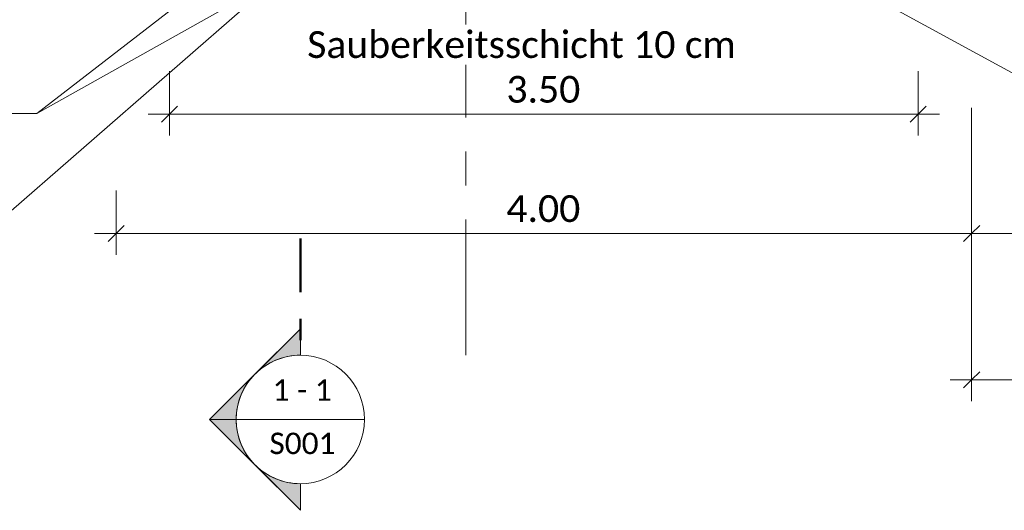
# Model space of a CAD drawing. Header units: metres. Extents: x -25 to 81, y -4 to 26.
# Tile 2 of 53: x -20.85 to -16.25, y -3.58 to -1.29. Entities that reach past the tile are written whole.
import ezdxf

# ---------------------------------------------------------------- set-up
doc = ezdxf.new("R2010")
doc.units = ezdxf.units.M
doc.linetypes.add('Achse', pattern=[0.5, 0.25, -0.125, 0, -0.125])
doc.linetypes.add('Rasterlinie', pattern=[1.11125, 0.635, -0.15875, 0.15875, -0.15875])
for name, color, linetype, lineweight in [('A-ANNO-DIMS', 211, 'Continuous', 9), ('A-ANNO-DIMS-50', 211, 'Continuous', 9), ('G-ANNO-SYMB', 111, 'Continuous', 9), ('S-GRID', 1, 'Continuous', 9), ('Text', 250, 'Continuous', 9)]:
    doc.layers.add(name, color=color, linetype=linetype, lineweight=lineweight)
doc.styles.add('Calibri_1', font='calibri.ttf', dxfattribs={"height": 0.1})
doc.styles.add('Calibri_2', font='calibri.ttf', dxfattribs={"height": 0.125})
doc.dimstyles.new('DIM25_3', dxfattribs={"dimscale": 0.3048, "dimtxt": 0.147169, "dimasz": 0.246063, "dimexe": 0.328084, "dimexo": 0.0625, "dimgap": 0.016404, "dimtad": 1, "dimrnd": 0.001, "dimzin": 0, "dimdsep": 46, "dimtxsty": 'Calibri_2', "dimblk1": 'OBLIQUE', "dimblk2": 'OBLIQUE', "dimsah": 1, "dimcen": 0.09, "dimdle": 0.328084, "dimadec": 0, "dimazin": 0, "dimtfac": 1, "dimtdec": 4, "dimtix": 1, "dimtmove": 0, "dimatfit": 3, "dimfxl": 0.656168, "dimfxlon": 1, "dimtvp": 1, "dimtolj": 1, "dimtzin": 0, "dimlwd": 18, "dimlwe": 18, "dimarcsym": 2})

# ---------------------------------------------------------------- blocks, each defined once
blk = doc.blocks.new('Schnitt - SP-TX-Schnittpfeil-Kreis-groß_001-614893-2 - 2')
at = {"layer": 'G-ANNO-SYMB'}
h = blk.add_hatch(color=256, dxfattribs=at)
edge = h.paths.add_edge_path()
edge.add_line((-19.5376, -2.7364), (-19.5376, -2.8606))
edge.add_arc((-19.5376, -3.1606), 0.3, 90, 135)
edge.add_line((-19.7497, -2.9485), (-19.5376, -2.7364))
h = blk.add_hatch(color=256, dxfattribs=at)
edge = h.paths.add_edge_path()
edge.add_line((-19.9618, -3.1606), (-19.7497, -2.9485))
edge.add_arc((-19.5376, -3.1606), 0.3, 135, 180)
edge.add_line((-19.8376, -3.1606), (-19.9618, -3.1606))
h = blk.add_hatch(color=256, dxfattribs=at)
edge = h.paths.add_edge_path()
edge.add_line((-19.9618, -3.1606), (-19.8376, -3.1606))
edge.add_arc((-19.5376, -3.1606), 0.3, 180, 225)
edge.add_line((-19.7497, -3.3728), (-19.9618, -3.1606))
h = blk.add_hatch(color=256, dxfattribs=at)
edge = h.paths.add_edge_path()
edge.add_line((-19.5376, -3.5849), (-19.7497, -3.3728))
edge.add_arc((-19.5376, -3.1606), 0.3, 225, 270)
edge.add_line((-19.5376, -3.4606), (-19.5376, -3.5849))
for p, q in [((-19.9618, -3.1606), (-19.5376, -2.7364)), ((-19.5376, -2.7364), (-19.7497, -2.9485)), ((-19.5376, -2.8606), (-19.5376, -2.7364)), ((-19.5376, -2.8606), (-19.5376, -2.7364)), ((-19.7497, -2.9485), (-19.9618, -3.1606)), ((-19.9618, -3.1606), (-19.5376, -3.5849)), ((-19.9618, -3.1606), (-19.7497, -3.3728)), ((-19.8376, -3.1606), (-19.9618, -3.1606)), ((-19.9618, -3.1606), (-19.8376, -3.1606)), ((-19.7497, -3.3728), (-19.5376, -3.5849)), ((-19.5376, -3.4606), (-19.5376, -3.5849)), ((-19.5376, -3.5849), (-19.5376, -3.4606))]:
    blk.add_line(p, q, dxfattribs=at)
for start, end in [(90, 270), (90, 135), (270, 90), (135, 180), (180, 225), (225, 270)]:
    blk.add_arc((-19.5376, -3.1606), 0.3, start, end, dxfattribs=at)
blk = doc.blocks.new('DIMBLOCK26-2 - 2')
at = {"layer": 'A-ANNO-DIMS-50', "lineweight": 18}
for p, q in [((-16.3993, -2.2913), (-16.3993, -2.0913)), ((-8.3993, -2.2913), (-8.3993, -2.0913)), ((-8.2993, -2.2913), (-16.3993, -2.2913)), ((-16.3993, -2.2913), (-16.3993, -2.3913)), ((-8.3993, -2.2913), (-8.3993, -2.3913))]:
    blk.add_line(p, q, dxfattribs=at)
at = {"layer": 'A-ANNO-DIMS-50', "lineweight": 35}
for p, q in [((-16.3993, -2.2913), (-16.3618, -2.2538)), ((-8.3993, -2.2913), (-8.3618, -2.2538)), ((-16.3993, -2.2913), (-16.4368, -2.3288)), ((-8.3993, -2.2913), (-8.4368, -2.3288))]:
    blk.add_line(p, q, dxfattribs=at)
at = {"layer": 'A-ANNO-DIMS-50', "color": 0, "lineweight": 18, "insert": (-12.5744, -2.113), "char_height": 0.125, "width": 0.420292, "attachment_point": 1, "line_spacing_factor": 1.158048, "style": 'Calibri_2'}
blk.add_mtext('8.00', dxfattribs=at)
blk = doc.blocks.new('_Oblique')
at = {"color": 0, "linetype": 'ByBlock', "lineweight": -2}
blk.add_line((-0.5, -0.5), (0.5, 0.5), dxfattribs=at)
blk = doc.blocks.new('DIMBLOCK27-2 - 2')
at = {"layer": 'A-ANNO-DIMS-50', "lineweight": 18}
for p, q in [((-20.3993, -2.2913), (-20.3993, -2.0913)), ((-16.3993, -2.2913), (-16.3993, -2.0913)), ((-16.3993, -2.2913), (-20.4993, -2.2913)), ((-20.3993, -2.2913), (-20.3993, -2.3913)), ((-16.3993, -2.2913), (-16.3993, -2.3913))]:
    blk.add_line(p, q, dxfattribs=at)
at = {"layer": 'A-ANNO-DIMS-50', "lineweight": 35}
for p, q in [((-20.3993, -2.2913), (-20.3618, -2.2538)), ((-16.3993, -2.2913), (-16.3618, -2.2538)), ((-20.3993, -2.2913), (-20.4368, -2.3288)), ((-16.3993, -2.2913), (-16.4368, -2.3288))]:
    blk.add_line(p, q, dxfattribs=at)
at = {"layer": 'A-ANNO-DIMS-50', "color": 0, "lineweight": 18, "insert": (-18.5744, -2.113), "char_height": 0.125, "width": 0.420292, "attachment_point": 1, "line_spacing_factor": 1.158048, "style": 'Calibri_2'}
blk.add_mtext('4.00', dxfattribs=at)
blk = doc.blocks.new('DIMBLOCK28-2 - 2')
at = {"layer": 'A-ANNO-DIMS-50', "lineweight": 18}
for p, q in [((-20.1493, -1.7338), (-20.1493, -1.5338)), ((-16.6493, -1.7338), (-16.6493, -1.5338)), ((-16.5493, -1.7338), (-20.2493, -1.7338)), ((-20.1493, -1.7338), (-20.1493, -1.8338)), ((-16.6493, -1.7338), (-16.6493, -1.8338))]:
    blk.add_line(p, q, dxfattribs=at)
at = {"layer": 'A-ANNO-DIMS-50', "lineweight": 35}
for p, q in [((-20.1493, -1.7338), (-20.1118, -1.6963)), ((-16.6493, -1.7338), (-16.6118, -1.6963)), ((-20.1493, -1.7338), (-20.1868, -1.7713)), ((-16.6493, -1.7338), (-16.6868, -1.7713))]:
    blk.add_line(p, q, dxfattribs=at)
at = {"layer": 'A-ANNO-DIMS-50', "color": 0, "lineweight": 18, "insert": (-18.5744, -1.5556), "char_height": 0.125, "width": 0.420292, "attachment_point": 1, "line_spacing_factor": 1.158048, "style": 'Calibri_2'}
blk.add_mtext('3.50', dxfattribs=at)
blk = doc.blocks.new('DIMBLOCK64-2 - 2')
at = {"layer": 'A-ANNO-DIMS-50', "lineweight": 18}
for p, q in [((-16.3993, -2.975), (-16.3993, -1.704)), ((-12.7635, -2.975), (-12.7635, -2.775)), ((-16.4993, -2.975), (-12.7635, -2.975)), ((-16.3993, -2.975), (-16.3993, -3.075)), ((-12.7635, -2.975), (-12.7635, -3.075))]:
    blk.add_line(p, q, dxfattribs=at)
at = {"layer": 'A-ANNO-DIMS-50', "lineweight": 35}
for p, q in [((-16.3993, -2.975), (-16.3618, -2.9375)), ((-12.7635, -2.975), (-12.726, -2.9375)), ((-16.3993, -2.975), (-16.4368, -3.0125)), ((-12.7635, -2.975), (-12.801, -3.0125))]:
    blk.add_line(p, q, dxfattribs=at)
at = {"layer": 'A-ANNO-DIMS-50', "color": 0, "lineweight": 18, "insert": (-14.7897, -2.7967), "char_height": 0.125, "width": 0.499759, "attachment_point": 1, "line_spacing_factor": 1.158048, "style": 'Calibri_2'}
blk.add_mtext('3.63\\A2\\H0.5x;\\S6^  ;\\H2x;', dxfattribs=at)

msp = doc.modelspace()

# ---------------------------------------------------------------- linework, layer by layer
at = {"layer": 'G-ANNO-SYMB', "linetype": 'Achse', "lineweight": 50}
msp.add_line((-19.5376, -2.3152), (-19.5376, -2.8606), dxfattribs=at)
at = {"layer": 'G-ANNO-SYMB'}
msp.add_line((-19.8376, -3.1606), (-19.2376, -3.1606), dxfattribs=at)
at = {"layer": 'S-GRID', "linetype": 'Rasterlinie'}
msp.add_line((-18.7637, -2.8608), (-18.7637, 8.2831), dxfattribs=at)
at = {"layer": 'Text'}
for p, q in [((-19.6894, -0.8966), (-20.7693, -1.7318)), ((-17.3599, -0.9118), (-15.6955, -1.8233)), ((-20.7693, -1.7318), (-21.0172, -1.7318))]:
    msp.add_line(p, q, dxfattribs=at)

# ---------------------------------------------------------------- block references
at = {"layer": 'G-ANNO-SYMB'}
msp.add_blockref('Schnitt - SP-TX-Schnittpfeil-Kreis-groß_001-614893-2 - 2', (0, 0), dxfattribs=at)

# ---------------------------------------------------------------- texts
at = {"layer": 'G-ANNO-SYMB', "char_height": 0.1, "attachment_point": 1, "style": 'Calibri_1'}
for s, insert, width in [('1 - 1', (-19.6674, -2.9728), 0.340717), ('S001', (-19.6822, -3.2223), 0.376793)]:
    msp.add_mtext(s, dxfattribs=dict(at, insert=insert, width=width))

# ---------------------------------------------------------------- dimensions: what is measured, and where the dimension line sits
at = {"layer": 'A-ANNO-DIMS', "lineweight": 18}
for base, p1, p2, override, picture, middle in [((-20.1493, -1.7338), (-16.6493, -1.5338), (-20.1493, -1.5338), {"dimpost": '<>', "dimfxl": 3.5}, 'DIMBLOCK28-2 - 2', (-18.3993, -1.6648)), ((-20.3993, -2.2913), (-16.3993, -2.0913), (-20.3993, -2.0913), {"dimpost": '<>', "dimfxl": 4}, 'DIMBLOCK27-2 - 2', (-18.3993, -2.2222)), ((-16.3993, -2.2913), (-8.3993, -2.0913), (-16.3993, -2.0913), {"dimpost": '<>', "dimfxl": 8}, 'DIMBLOCK26-2 - 2', (-12.3993, -2.2222))]:
    dim = msp.add_linear_dim(base=base, p1=p1, p2=p2, dimstyle='DIM25_3', override=override, dxfattribs=at)
    dim.commit()
    dim.dimension.update_dxf_attribs({"geometry": picture, "text_midpoint": middle})
dim = msp.add_linear_dim(base=(-12.7635, -2.975), p1=(-16.3993, -1.704), p2=(-12.7635, -2.775), text='\\A1;3.63\\Q;{\\A1;{\\H0.5x;\\S6^ ;}}', dimstyle='DIM25_3', override={"dimpost": '<>', "dimfxl": 3.790214}, dxfattribs=at)
dim.commit()
dim.dimension.update_dxf_attribs({"geometry": 'DIMBLOCK64-2 - 2', "text_midpoint": (-14.5814, -2.9059)})

# ---------------------------------------------------------------- next in the draw order: texts
at = {"layer": 'Text', "color": 7, "insert": (-19.5054, -1.3469), "char_height": 0.125, "width": 2.433122, "attachment_point": 1, "style": 'Calibri_2', "bg_fill": 3, "box_fill_scale": 1.25, "bg_fill_color": 256, "bg_fill_true_color": 13158600, "bg_fill_transparency": 0}
msp.add_mtext('Sauberkeitsschicht 10 cm', dxfattribs=at)

# ---------------------------------------------------------------- next in the draw order: linework, layer by layer
at = {"layer": 'Text'}
for p, q in [((-19.4268, -0.9118), (-21.0193, -2.2976)), ((-19.28, -0.8958), (-20.7693, -1.7318))]:
    msp.add_line(p, q, dxfattribs=at)

doc.saveas('drawing.dxf')
